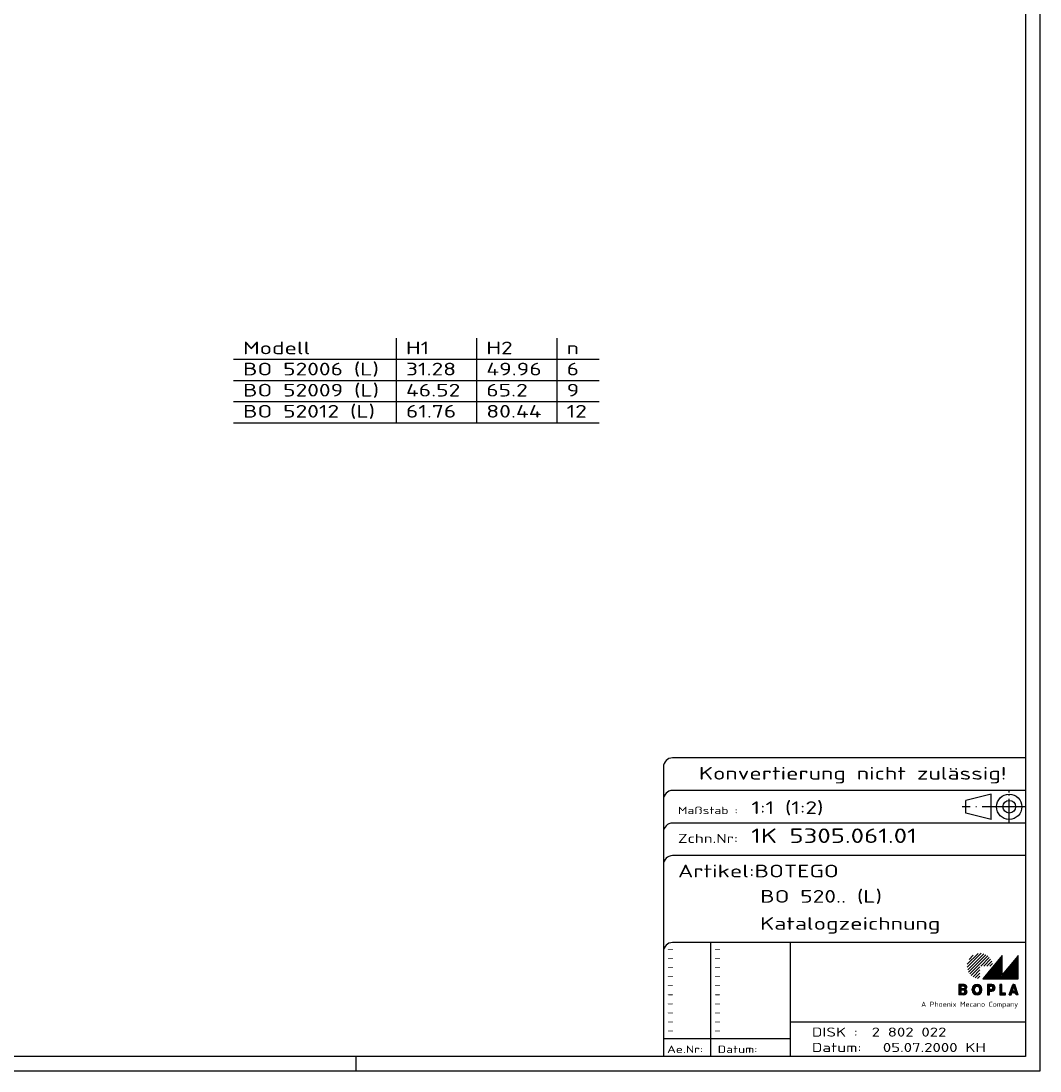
# Model space of a CAD drawing. Extents: x 1 to 840, y 1 to 593.
# Tile 7 of 9: x 559 to 840, y 1 to 291. Entities that reach past the tile are written whole.
import ezdxf
from ezdxf.enums import TextEntityAlignment as Align

# ---------------------------------------------------------------- set-up
doc = ezdxf.new("R2010")
doc.units = 0
doc.header["$LTSCALE"] = 0.5
doc.header["$PDMODE"] = 35
doc.header["$PDSIZE"] = -2
doc.linetypes.add('ACAD_ISO04W100', pattern=[30.5, 24, -3, 0.5, -3])
doc.layers.get('0').update_dxf_attribs({"linetype": 'CONTINUOUS'})
doc.layers.get('DEFPOINTS').update_dxf_attribs({"linetype": 'CONTINUOUS'})
doc.styles.get("Standard").update_dxf_attribs({"font": 'ISOCP.shx', "width": 1.5})

# ---------------------------------------------------------------- blocks, each defined once
blk = doc.blocks.new('*X7')
at = {"color": 0, "linetype": 'Continuous'}
for p, q in [((289.39, 115.42), (294.35, 121.33)), ((289.72, 115.42), (294.35, 120.94)), ((290.05, 115.42), (294.35, 120.55)), ((290.37, 115.42), (294.35, 120.16)), ((290.7, 115.42), (294.35, 119.77)), ((291.03, 115.42), (294.35, 119.38)), ((291.35, 115.42), (294.35, 119)), ((293.96, 115.42), (298.78, 121.16)), ((294.29, 115.42), (298.78, 120.77)), ((294.62, 115.42), (298.78, 120.39)), ((294.94, 115.42), (298.78, 120)), ((295.27, 115.42), (298.78, 119.61)), ((295.59, 115.42), (298.78, 119.22)), ((291.68, 115.42), (294.35, 118.61)), ((292, 115.42), (294.35, 118.22)), ((292.33, 115.42), (294.35, 117.83)), ((292.66, 115.42), (294.35, 117.44)), ((292.98, 115.42), (294.35, 117.05)), ((293.31, 115.42), (294.35, 116.66)), ((293.64, 115.42), (294.35, 116.27)), ((295.92, 115.42), (298.78, 118.83)), ((296.25, 115.42), (298.78, 118.44)), ((296.57, 115.42), (298.78, 118.05)), ((296.9, 115.42), (298.78, 117.66)), ((297.23, 115.42), (298.78, 117.27)), ((297.55, 115.42), (298.78, 116.88)), ((297.88, 115.42), (298.78, 116.5)), ((298.21, 115.42), (298.78, 116.11)), ((298.53, 115.42), (298.78, 115.72))]:
    blk.add_line(p, q, dxfattribs=at)
blk = doc.blocks.new('*X4')
at = {"color": 0, "linetype": 'Continuous'}
for p, q in [((290.37, 112.89), (291.19, 113.71)), ((290.37, 113.24), (290.84, 113.71)), ((290.37, 113.6), (290.48, 113.71)), ((291.12, 113.29), (291.54, 113.71)), ((291.47, 113.28), (291.85, 113.66)), ((291.73, 113.18), (292.09, 113.54)), ((291.88, 112.98), (292.27, 113.37)), ((291.89, 112.64), (292.4, 113.15)), ((290.37, 112.54), (290.93, 113.1)), ((290.37, 112.18), (290.93, 112.74)), ((290.37, 111.83), (290.93, 112.39)), ((290.37, 111.48), (291.2, 112.31)), ((290.37, 111.12), (290.93, 111.68)), ((290.51, 110.91), (290.93, 111.33)), ((290.87, 110.91), (290.93, 110.98)), ((291.14, 111.89), (291.59, 112.33)), ((291.49, 111.89), (292.47, 112.87)), ((291.92, 111.96), (292.4, 112.45))]:
    blk.add_line(p, q, dxfattribs=at)
blk = doc.blocks.new('*X3')
at = {"color": 0, "linetype": 'Continuous'}
for p, q in [((286.17, 112.23), (287.71, 113.76)), ((286.18, 112.59), (287.36, 113.76)), ((286.38, 113.14), (286.81, 113.57)), ((287.51, 113.21), (287.99, 113.69)), ((287.81, 113.15), (288.23, 113.57)), ((288.03, 113.02), (288.43, 113.42)), ((288.19, 112.83), (288.59, 113.23)), ((286.2, 111.9), (286.73, 112.43)), ((286.29, 111.63), (286.74, 112.09)), ((286.42, 111.41), (286.82, 111.82)), ((286.58, 111.22), (286.98, 111.61)), ((286.78, 111.06), (287.19, 111.47)), ((287.01, 110.94), (287.47, 111.4)), ((287.28, 110.86), (287.95, 111.52)), ((287.62, 110.84), (288.86, 112.08)), ((288.1, 110.97), (288.73, 111.6)), ((288.18, 111.75), (288.86, 112.44)), ((288.29, 112.57), (288.73, 113.01)), ((288.3, 112.23), (288.82, 112.75))]:
    blk.add_line(p, q, dxfattribs=at)
blk = doc.blocks.new('*X2')
at = {"color": 0, "linetype": 'Continuous'}
for p, q in [((282.49, 112.79), (283.41, 113.71)), ((282.49, 113.14), (283.06, 113.71)), ((282.49, 113.5), (282.71, 113.71)), ((283.35, 113.29), (283.77, 113.71)), ((283.64, 112.17), (284.65, 113.17)), ((283.7, 113.29), (284.11, 113.69)), ((283.97, 113.21), (284.36, 113.59)), ((284.1, 112.98), (284.54, 113.42)), ((282.49, 112.44), (283.05, 113)), ((282.49, 112.08), (283.05, 112.64)), ((282.49, 111.73), (283.35, 112.59)), ((282.49, 111.37), (283.05, 111.93)), ((282.49, 111.02), (283.05, 111.58)), ((282.73, 110.91), (283.15, 111.33)), ((283.09, 110.91), (283.51, 111.33)), ((283.29, 112.17), (283.71, 112.59)), ((283.44, 110.91), (283.88, 111.35)), ((283.79, 110.91), (284.72, 111.83)), ((283.95, 112.12), (284.64, 112.81)), ((284.13, 111.94), (284.44, 112.26)), ((284.16, 111.62), (284.61, 112.08)), ((284.16, 110.92), (284.72, 111.48))]:
    blk.add_line(p, q, dxfattribs=at)
blk = doc.blocks.new('*X8')
at = {"color": 0, "linetype": 'Continuous'}
for p, q in [((284.79, 118.48), (288.65, 122.34)), ((284.81, 119.35), (287.78, 122.32)), ((284.93, 117.77), (289.35, 122.19)), ((285.18, 117.18), (289.95, 121.94)), ((285.3, 120.68), (286.44, 121.83)), ((285.52, 116.66), (290.46, 121.61)), ((288.54, 118.83), (290.9, 121.2)), ((289.38, 118.83), (291.27, 120.72)), ((290.23, 118.83), (291.56, 120.16)), ((291.08, 118.83), (291.75, 119.5)), ((285.93, 116.22), (288.29, 118.59)), ((286.41, 115.85), (288.29, 117.74)), ((286.97, 115.57), (288.29, 116.89)), ((287.62, 115.37), (288.29, 116.04))]:
    blk.add_line(p, q, dxfattribs=at)
blk = doc.blocks.new('*X6')
at = {"color": 0, "linetype": 'Continuous'}
for p, q in [((297.06, 112.86), (297.91, 113.71)), ((297.25, 113.4), (297.55, 113.71)), ((297.65, 113.1), (298, 113.45)), ((297.73, 112.83), (298.1, 113.19)), ((296.49, 111.22), (297.29, 112.02)), ((296.52, 110.91), (297.5, 111.89)), ((296.68, 111.77), (297.44, 112.54)), ((296.87, 112.31), (297.6, 113.05)), ((296.88, 110.91), (296.96, 110.99)), ((297.44, 111.47), (297.86, 111.89)), ((297.79, 111.47), (298.46, 112.14)), ((297.82, 112.56), (298.19, 112.93)), ((297.9, 112.29), (298.28, 112.66)), ((297.99, 112.02), (298.37, 112.4)), ((298.14, 111.47), (298.55, 111.88)), ((298.24, 111.21), (298.65, 111.62)), ((298.32, 110.94), (298.74, 111.35)), ((298.64, 110.91), (298.83, 111.09))]:
    blk.add_line(p, q, dxfattribs=at)
blk = doc.blocks.new('*X5')
at = {"color": 0, "linetype": 'Continuous'}
for p, q in [((293.77, 113.46), (294.02, 113.71)), ((293.77, 113.11), (294.33, 113.67)), ((293.77, 112.76), (294.33, 113.32)), ((293.77, 112.4), (294.33, 112.96)), ((293.77, 112.05), (294.33, 112.61)), ((293.77, 111.69), (294.33, 112.25)), ((293.77, 111.34), (294.33, 111.9)), ((293.77, 110.99), (294.33, 111.55)), ((294.05, 110.91), (294.47, 111.33)), ((294.4, 110.91), (294.82, 111.33)), ((294.75, 110.91), (295.17, 111.33)), ((295.11, 110.91), (295.37, 111.17))]:
    blk.add_line(p, q, dxfattribs=at)
blk = doc.blocks.new('PH_GRPBLK')
at = {"layer": 'DEFPOINTS', "color": 0, "linetype": 'Continuous'}
blk.add_point((0, 0), dxfattribs=at)

msp = doc.modelspace()

# ---------------------------------------------------------------- linework, layer by layer
at = {"color": 1, "linetype": 'Continuous'}
for p, q in [((840, 593), (840, 1)), ((662.25596, 180.1127), (662.25596, 203.4727)), ((684.4495, 180.1127), (684.4495, 203.4727)), ((706.64303, 180.1127), (706.64303, 203.4727)), ((617.25596, 197.6327), (718.21277, 197.6327)), ((617.25596, 191.7927), (718.21277, 191.7927)), ((617.25596, 185.9527), (718.21277, 185.9527)), ((617.25596, 180.1127), (718.21277, 180.1127)), ((749, 36.5), (749, 5)), ((829.5704, 32.87402), (826.95157, 29.75311)), ((829.5704, 27.59402), (829.5704, 32.87402)), ((833.8896, 32.74242), (829.5704, 27.59402)), ((834, 32.87402), (833.8896, 32.74242)), ((834, 26.47402), (834, 32.87402)), ((826.91186, 29.70579), (824.29751, 26.59022)), ((824.29751, 26.59022), (824.2, 26.47402)), ((824.2, 26.47402), (834, 26.47402)), ((736, 10), (771, 10)), ((651, 5), (651, 1)), ((840, 1), (1, 1))]:
    msp.add_line(p, q, dxfattribs=at)
at = {"color": 3, "linetype": 'Continuous'}
for p, q in [((836, 589), (836, 5)), ((836, 5), (20, 5))]:
    msp.add_line(p, q, dxfattribs=at)
at = {"color": 5, "linetype": 'Continuous'}
for p, q in [((836, 87.5), (738.5, 87.5)), ((736, 85), (736, 5)), ((836, 78.5), (738.5, 78.5)), ((826.5, 77.5), (819.5, 75.75)), ((819.5, 72.25), (819.5, 75.75)), ((826.5, 70.5), (826.5, 77.5)), ((826.5, 70.5), (819.5, 72.25)), ((836, 69.5), (738.5, 69.5)), ((836, 60.5), (738.5, 60.5)), ((836, 36.5), (738.5, 36.5)), ((771, 36.5), (771, 5)), ((817.6, 24.87402), (817.6, 22.07402)), ((819.0696, 24.87402), (817.6, 24.87402)), ((817.6, 24.87402), (817.6, 22.07402)), ((819.0696, 24.87402), (817.6, 24.87402)), ((818.86, 24.45402), (818.16, 24.45402)), ((818.16, 24.45402), (818.16, 23.75402)), ((818.16, 23.75402), (818.86, 23.75402)), ((818.86, 23.33402), (818.16, 23.33402)), ((818.16, 23.33402), (818.16, 22.49402)), ((819.0696, 24.87402), (819.0696, 24.87625)), ((821.28, 23.34802), (821.28, 23.59402)), ((821.84, 23.34802), (821.84, 23.59402)), ((823.408, 23.34802), (823.408, 23.59402)), ((823.968, 23.34802), (823.968, 23.59402)), ((825.48, 24.87402), (825.48, 22.07402)), ((826.67, 24.87402), (825.48, 24.87402)), ((826.04, 23.47402), (826.04, 24.45402)), ((826.04, 24.45402), (826.53, 24.45402)), ((826.53, 23.47402), (826.04, 23.47402)), ((828.88, 24.87402), (828.88, 22.07402)), ((829.44, 24.87402), (828.88, 24.87402)), ((829.44, 22.49402), (829.44, 24.87402)), ((831.48, 22.07402), (832.46, 24.87402)), ((832.74, 24.31402), (832.348, 23.05402)), ((832.74, 24.87402), (832.46, 24.87402)), ((832.74, 24.87402), (833.02, 24.87402)), ((832.74, 24.31402), (833.132, 23.05402)), ((834, 22.07402), (833.02, 24.87402)), ((819, 22.07402), (817.6, 22.07402)), ((819, 22.07402), (817.6, 22.07402)), ((818.16, 22.49402), (818.86, 22.49402)), ((825.48, 22.07402), (826.04, 22.07402)), ((826.04, 22.07402), (826.04, 23.05402)), ((826.04, 23.05402), (826.67, 23.05402)), ((828.88, 22.07402), (830.48, 22.07402)), ((830.48, 22.49402), (829.44, 22.49402)), ((830.48, 22.07402), (830.48, 22.49402)), ((831.48, 22.07402), (832.04, 22.07402)), ((832.04, 22.07402), (832.208, 22.63402)), ((832.74, 22.63402), (832.208, 22.63402)), ((832.74, 23.05402), (832.348, 23.05402)), ((832.74, 23.05402), (833.132, 23.05402)), ((832.74, 22.63402), (833.272, 22.63402)), ((833.44, 22.07402), (833.272, 22.63402)), ((834, 22.07402), (833.44, 22.07402)), ((836, 14.5), (771, 14.5))]:
    msp.add_line(p, q, dxfattribs=at)
at = {"color": 1, "linetype": 'ACAD_ISO04W100', "ltscale": 0.553846}
msp.add_line((831.5, 69.5), (831.5, 78.5), dxfattribs=at)
at = {"color": 1, "linetype": 'ACAD_ISO04W100'}
msp.add_line((836, 74), (818.5, 74), dxfattribs=at)
at = {"color": 5, "linetype": 'Continuous'}
for radius in [3.5, 1.75]:
    msp.add_circle((831.5, 74), radius, dxfattribs=at)
for centre, radius, start, end in [((738.5, 85), 2.5, 90, 180), ((738.5, 76), 2.5, 90, 180), ((738.5, 67), 2.5, 90, 180), ((738.5, 58), 2.5, 90, 180), ((738.5, 34), 2.5, 90, 180), ((818.86, 24.10402), 0.35, 270, 90), ((818.86, 22.91402), 0.42, 270, 90), ((819.09206, 22.82195), 0.75358, 262.9827782, 69.9840856), ((819.09206, 22.82195), 0.75358, 262.9827782, 69.9840856), ((819.07, 24.17402), 0.70224, 293.4985657, 90.0327404), ((819.07, 24.17402), 0.70224, 293.4985657, 90.0327404), ((822.624, 23.59402), 1.344, 0, 180), ((822.624, 23.34802), 1.344, 180, 0), ((822.624, 23.59402), 0.784, 0, 180), ((822.624, 23.59402), 0.784, 354.7490657, 185.2509343), ((822.624, 23.59402), 0.784, 354.7490657, 185.2509343), ((822.624, 23.34802), 0.784, 174.7490657, 5.2509343), ((822.624, 23.34802), 0.784, 174.7490657, 5.2509343), ((822.624, 23.34802), 0.784, 180, 0), ((826.53, 23.96402), 0.49, 270, 90), ((826.67, 23.96402), 0.91, 270, 90)]:
    msp.add_arc(centre, radius, start, end, dxfattribs=at)

# ---------------------------------------------------------------- block references
for name, p in [('PH_GRPBLK', (706.64303, 180.1127)), ('*X8', (535.10531, -88.83248))]:
    msp.add_blockref(name, p, dxfattribs=at)
at = {"color": 1, "linetype": 'Continuous'}
for name in ['*X7', '*X2', '*X3', '*X4', '*X5', '*X6']:
    msp.add_blockref(name, (535.10531, -88.83248), dxfattribs=at)

# ---------------------------------------------------------------- texts
at = {"color": 7, "linetype": 'Continuous', "width": 1.5}
msp.add_text(' Konvertierung nicht zulässig!', height=3.5, dxfattribs=at).set_placement((786.76235, 81.5), align=Align.CENTER)
for s, height, p in [('1:1 (1:2)', 3.5, (760.29618, 72)), ('1K 5305.061.01', 4, (760.21151, 64)), (' Artikel:BOTEGO', 3.5, (737, 54.5)), ('BO 520.. (L)', 3.5, (762.7, 47.5)), ('Katalogzeichnung', 3.5, (762.7, 40))]:
    msp.add_text(s, height=height, dxfattribs=at).set_placement(p)
at = {"color": 1, "linetype": 'Continuous'}
for s, height, width, p in [('Maßstab :', 2, 1.5, (740, 72)), ('-', 2, 1.5, (737, 33.75)), ('-', 2, 1.5, (737, 31.25)), ('-', 2, 1.5, (750, 33.75)), ('-', 2, 1.5, (750, 31.25)), ('-', 2, 1.5, (737, 28.75)), ('-', 2, 1.5, (750, 28.75)), ('-', 2, 1.5, (737, 26.25)), ('-', 2, 1.5, (750, 26.25)), ('-', 2, 1.5, (737, 23.75)), ('-', 2, 1.5, (750, 23.75)), ('-', 2, 1.5, (737, 21.25)), ('-', 2, 1.5, (750, 21.25)), ('-', 2, 1.5, (737, 18.75)), ('-', 2, 1.5, (750, 18.75)), ('A Phoenix Mecano Company', 1.4, 1.2, (807.17941, 18.73411)), ('-', 2, 1.5, (737, 16.25)), ('-', 2, 1.5, (737, 13.75)), ('-', 2, 1.5, (750, 16.25)), ('-', 2, 1.5, (750, 13.75)), ('-', 2, 1.5, (737, 11.25)), ('-', 2, 1.5, (750, 11.25)), ('Ae.Nr:', 2, 1.5, (737, 6)), ('Datum:', 2, 1.5, (751, 6))]:
    msp.add_text(s, height=height, dxfattribs=dict(at, width=width)).set_placement(p)
at = {"color": 5, "linetype": 'Continuous', "width": 1.5}
for s, p in [('Zchn.Nr:', (740, 64)), ('DISK :', (777, 10.5)), ('2 802 022', (793.5, 10.5)), ('Datum:', (777, 6.25)), ('05.07.2000 KH', (796.6, 6.25))]:
    msp.add_text(s, height=2.5, dxfattribs=at).set_placement(p)
at = {"color": 5, "linetype": 'Continuous', "char_height": 3.5, "width": 45, "attachment_point": 1}
for s, insert in [('Modell\\PBO 52006 (L)\\PBO 52009 (L)\\PBO 52012 (L)', (619.87381, 202.50987)), ('H1\\P31.28\\P46.52\\P61.76', (664.87381, 202.50987)), ('H2\\P49.96\\P65.2\\P80.44', (687.06735, 202.50987)), ('n\\P6\\P9\\P12', (709.26088, 202.50987))]:
    msp.add_mtext(s, dxfattribs=dict(at, insert=insert))

doc.saveas('drawing.dxf')
